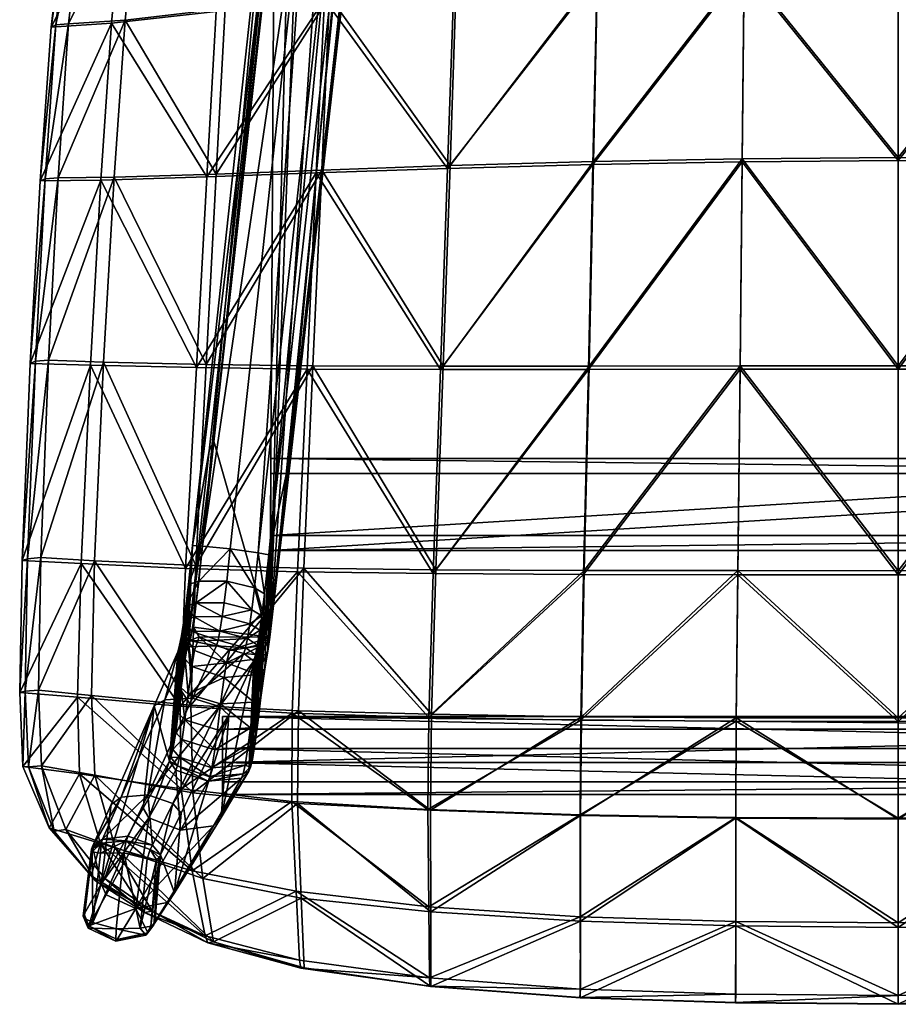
# Model space of a CAD drawing. Header units: inches. Extents: x -22.8 to 22.8, y -25.8 to 25.2.
# Tile 1 of 6: x -22.8 to 0, y -25.8 to -0.3. Entities that reach past the tile are written whole.
import ezdxf

# ---------------------------------------------------------------- set-up
doc = ezdxf.new("R2010")
doc.units = ezdxf.units.IN
doc.header["$MEASUREMENT"] = 0
doc.layers.add('Layer 1', color=7, linetype='Continuous')

# ---------------------------------------------------------------- blocks, each defined once
blk = doc.blocks.new('Norr11_NY11')
mesh = blk.add_polyface()
corners = [(-7.699, 4.987, 43.478), (-3.944, 5.202, 43.46), (-7.786, 0.933, 43.805), (-3.987, 1.105, 43.787), (-7.799, 0.85, 42.713), (-7.71, 4.908, 42.389), (-11.506, 0.573, 42.791), (-11.367, 4.538, 42.469), (-14.674, 4.093, 42.686), (-14.86, 0.246, 43.015), (-17.665, -0.075, 43.509), (0, 1.179, 43.79), (0, 5.292, 43.463), (-11.449, 0.655, 43.885), (-11.316, 4.615, 43.563), (-14.542, 4.172, 43.739), (-14.729, 0.329, 44.07), (-17.428, 0.007, 44.54), (-3.943, 5.123, 42.377), (-3.987, 1.021, 42.702), (0, 5.212, 42.372), (0, 1.095, 42.699), (-11.607, -4.061, 44.271), (-7.891, -3.955, 44.203), (-14.931, -4.177, 44.46), (-17.664, -4.281, 44.949), (-7.906, -4.03, 43.099), (-4.04, -3.961, 43.096), (-4.04, -3.886, 44.185), (0, -3.93, 43.096), (-11.67, -4.135, 43.164), (0, -3.854, 44.187), (-14.109, 2.795, 42.732), (-14.173, 2.646, 41.406), (-15.775, -11.704, 42.946), (-14.21, 4.79, 36.901), (-14.496, 4.796, 36.715), (-16.3, -14.145, 39.023), (-15.241, 4.865, 36.618), (-16.573, -14.092, 38.846), (-13.734, 6.522, 42.396), (-16.277, -16.279, 44.467), (-13.97, 6.729, 42.394), (-14.674, 6.961, 42.424), (-15.683, 6.76, 42.544), (-15.408, 6.905, 42.501), (-16.158, 2.854, 42.939), (14.461, 4.12, 38.674), (-14.461, 4.12, 38.674), (-14.461, 2.128, 38.848), (-14.461, 4.464, 42.611), (14.461, 4.464, 42.611), (-14.461, 2.472, 42.786), (14.461, 2.472, 42.786)]
mesh.append_faces([[corners[k] for k in face] for face in [(0, 1, 2), (1, 3, 2), (4, 5, 6), (5, 7, 6), (8, 9, 6), (7, 8, 6), (9, 8, 10), (3, 1, 11), (1, 12, 11), (0, 2, 13), (14, 0, 13), (15, 16, 17), (15, 14, 13), (16, 15, 13), (18, 5, 4), (19, 18, 4), (20, 18, 21), (18, 19, 21), (13, 2, 22), (2, 23, 22), (16, 24, 25), (24, 16, 22), (16, 13, 22), (19, 4, 26), (27, 19, 26), (2, 3, 23), (3, 28, 23), (19, 27, 29), (21, 19, 29), (4, 6, 30), (26, 4, 30), (6, 9, 30), (28, 3, 31), (3, 11, 31), (32, 33, 34), (35, 36, 37), (36, 38, 39), (34, 33, 35), (40, 32, 41), (42, 40, 41), (43, 42, 41), (44, 45, 41), (45, 43, 41), (46, 44, 41), (47, 48, 49), (50, 51, 52), (52, 53, 49), (50, 52, 48), (52, 49, 48)]], dxfattribs={"color": 8})
mesh = blk.add_polyface()
corners = [(3.987, 1.105, 43.787), (3.944, 5.202, 43.46), (7.786, 0.933, 43.805), (7.699, 4.987, 43.478), (7.71, 4.908, 42.389), (7.799, 0.85, 42.713), (11.506, 0.573, 42.791), (11.367, 4.538, 42.469), (14.86, 0.246, 43.015), (14.674, 4.093, 42.686), (17.665, -0.075, 43.509), (0, 1.179, 43.79), (11.449, 0.655, 43.885), (11.316, 4.615, 43.563), (14.542, 4.172, 43.739), (14.729, 0.329, 44.07), (17.428, 0.007, 44.54), (3.943, 5.123, 42.377), (3.987, 1.021, 42.702), (0, 5.212, 42.372), (0, 1.095, 42.699), (11.607, -4.061, 44.271), (7.891, -3.955, 44.203), (14.931, -4.177, 44.46), (17.664, -4.281, 44.949), (7.906, -4.03, 43.099), (4.04, -3.961, 43.096), (4.04, -3.886, 44.185), (0, -3.93, 43.096), (11.67, -4.135, 43.164), (15.071, -4.251, 43.389), (0, -3.854, 44.187), (14.173, 2.646, 41.406), (14.109, 2.795, 42.732), (15.775, -11.704, 42.946), (14.496, 4.796, 36.715), (14.21, 4.79, 36.901), (16.3, -14.145, 39.023), (15.241, 4.865, 36.618), (16.573, -14.092, 38.846), (15.683, 6.76, 42.544), (16.158, 2.854, 42.939), (16.277, -16.279, 44.467), (15.408, 6.905, 42.501), (14.674, 6.961, 42.424), (13.97, 6.729, 42.394), (13.734, 6.522, 42.396), (14.461, 2.128, 38.848), (14.461, 4.12, 38.674), (-14.461, 2.128, 38.848), (14.461, 4.464, 42.611), (14.461, 2.472, 42.786), (-14.461, 2.472, 42.786)]
mesh.append_faces([[corners[k] for k in face] for face in [(0, 1, 2), (1, 3, 2), (4, 5, 6), (7, 4, 6), (8, 9, 6), (9, 7, 6), (9, 8, 10), (1, 0, 11), (2, 3, 12), (3, 13, 12), (13, 14, 12), (14, 15, 12), (15, 14, 16), (17, 18, 5), (4, 17, 5), (17, 19, 20), (18, 17, 20), (2, 12, 21), (22, 2, 21), (15, 23, 21), (12, 15, 21), (23, 15, 24), (5, 18, 25), (18, 26, 25), (0, 2, 22), (27, 0, 22), (18, 20, 28), (26, 18, 28), (6, 5, 29), (5, 25, 29), (8, 6, 29), (30, 8, 29), (11, 0, 31), (0, 27, 31), (32, 33, 34), (35, 36, 37), (38, 35, 39), (32, 34, 36), (40, 41, 42), (43, 40, 42), (44, 43, 42), (45, 44, 42), (46, 45, 42), (33, 46, 42), (47, 48, 49), (50, 51, 52), (51, 47, 49), (50, 48, 47), (51, 50, 47)]], dxfattribs={"color": 8})
mesh = blk.add_polyface()
corners = [(-22.262, -17.645, 47.786), (-22.199, -14.212, 47.496), (-20.81, -14.295, 46.824), (-15.308, -9.33, 43.809), (-18.176, -9.293, 44.372), (-18.453, -14.493, 44.867), (-15.558, -14.582, 44.256), (-20.918, -9.231, 45.296), (-21.156, -14.369, 45.817), (-20.577, -9.151, 46.313), (-18.191, -14.418, 45.895), (-17.923, -9.213, 45.405), (-22.689, -14.29, 46.444), (-22.48, -9.183, 45.93), (-15.156, -9.247, 44.885), (-22.001, -9.1, 46.979), (-18.316, -18.037, 46.202), (-22.75, -17.704, 46.738), (-22.342, -9.131, 46.504), (-22.546, -14.244, 47.02), (-22.607, -17.673, 47.313), (-18.181, -15.387, 38.979), (-18.114, -14.821, 39.033), (-18.452, -15.483, 39.173), (-18.383, -14.909, 39.249), (-18.014, -13.914, 38.947), (-18.272, -13.902, 39.162), (-18.565, -17.583, 42.889), (-16.674, -14.999, 38.932), (-16.742, -15.564, 38.878), (-16.483, -15.725, 39.035), (-16.413, -15.152, 39.111), (-16.573, -14.092, 38.846), (-16.3, -14.145, 39.023), (-17.298, -13.988, 38.754), (-15.241, 4.865, 36.618), (-17.39, -14.821, 38.838), (-17.457, -15.382, 38.801), (-17.843, -11.45, 43.096), (-17.725, -11.199, 44.371), (-18.387, -16.381, 43.694), (-18.247, -16.014, 44.887), (-16.158, 2.854, 42.939), (-16.277, -16.279, 44.467), (-18.231, -15.752, 38.804), (-17.507, -15.743, 38.633), (-16.249, -13.643, 44.218), (-16.249, -14.028, 39.815), (-16.249, -12.036, 39.641)]
mesh.append_faces([[corners[k] for k in face] for face in [(0, 1, 2), (3, 4, 5), (6, 3, 5), (4, 7, 5), (7, 8, 5), (2, 9, 10), (9, 11, 10), (8, 7, 12), (7, 13, 12), (11, 14, 10), (1, 15, 9), (2, 1, 9), (2, 10, 16), (8, 12, 17), (12, 13, 18), (19, 12, 18), (17, 12, 19), (19, 18, 15), (1, 19, 15), (20, 19, 1), (21, 22, 23), (22, 24, 23), (22, 25, 24), (25, 26, 24), (24, 26, 27), (28, 29, 30), (31, 28, 30), (32, 28, 31), (33, 32, 31), (25, 34, 35), (36, 22, 21), (37, 36, 21), (34, 25, 22), (36, 34, 22), (28, 36, 29), (36, 37, 29), (34, 36, 28), (32, 34, 28), (35, 34, 32), (38, 39, 40), (39, 41, 40), (38, 40, 26), (39, 42, 43), (41, 39, 43), (44, 21, 23), (45, 37, 21), (37, 45, 29), (46, 47, 48)]], dxfattribs={"color": 8})
mesh = blk.add_polyface()
corners = [(-21.485, -0.389, 46.043), (-21.079, 3.177, 45.568), (-19.655, 3.309, 44.935), (-20.021, -0.294, 45.383), (-17.432, 3.647, 43.143), (-20.044, 3.224, 43.93), (-17.665, -0.075, 43.509), (-20.372, -0.377, 44.359), (-14.674, 4.093, 42.686), (-15.071, -4.251, 43.389), (-17.907, -4.354, 43.914), (-18.176, -9.293, 44.372), (-20.645, -4.437, 44.8), (-20.918, -9.231, 45.296), (-17.182, 3.73, 44.169), (-17.428, 0.007, 44.54), (-21.521, 3.093, 44.501), (-21.938, -0.477, 44.977), (-14.542, 4.172, 43.739), (-22.001, -9.1, 46.979), (-21.758, -4.379, 46.487), (-20.304, -4.365, 45.825), (-20.577, -9.151, 46.313), (-17.664, -4.281, 44.949), (-17.923, -9.213, 45.405), (-22.218, -4.455, 45.428), (-22.48, -9.183, 45.93), (-14.931, -4.177, 44.46), (-14.729, 0.329, 44.07), (-14.86, 0.246, 43.015), (-21.401, 3.162, 45.077), (-21.813, -0.416, 45.556), (-22.09, -4.406, 46.005), (-22.342, -9.131, 46.504), (-17.725, -11.199, 44.371), (-17.843, -11.45, 43.096), (-16.254, 2.905, 41.557), (-16.158, 2.854, 42.939), (-18.272, -13.902, 39.162), (-18.014, -13.914, 38.947), (-16.221, 5.037, 37.042), (-15.965, 4.977, 36.818), (-15.241, 4.865, 36.618)]
mesh.append_faces([[corners[k] for k in face] for face in [(0, 1, 2), (3, 0, 2), (4, 5, 6), (5, 7, 6), (8, 4, 6), (9, 10, 11), (12, 13, 11), (10, 12, 11), (2, 14, 15), (3, 2, 15), (5, 16, 17), (7, 5, 17), (14, 18, 15), (19, 20, 21), (22, 19, 21), (21, 23, 24), (22, 21, 24), (12, 25, 26), (13, 12, 26), (23, 27, 24), (21, 3, 23), (3, 15, 23), (15, 28, 23), (12, 7, 25), (7, 17, 25), (21, 20, 3), (20, 0, 3), (6, 7, 10), (7, 12, 10), (29, 6, 10), (17, 16, 30), (31, 17, 30), (26, 25, 32), (33, 26, 32), (25, 17, 31), (32, 25, 31), (31, 30, 1), (0, 31, 1), (32, 31, 0), (20, 32, 0), (19, 33, 20), (33, 32, 20), (34, 35, 36), (37, 34, 36), (38, 39, 40), (39, 41, 40), (41, 39, 42), (36, 35, 38), (40, 36, 38)]], dxfattribs={"color": 8})
mesh = blk.add_polyface()
corners = [(-4.159, -14.658, 43.944), (-4.098, -9.334, 43.524), (-8.148, -14.652, 43.936), (-8.024, -9.34, 43.518), (-15.308, -9.33, 43.809), (-15.558, -14.582, 44.256), (-12.046, -14.63, 43.995), (-11.853, -9.342, 43.572), (-11.67, -4.135, 43.164), (-15.071, -4.251, 43.389), (-18.176, -9.293, 44.372), (-7.906, -4.03, 43.099), (-15.156, -9.247, 44.885), (-15.395, -14.49, 45.319), (-18.191, -14.418, 45.895), (-11.784, -9.259, 44.686), (-11.971, -14.527, 45.093), (-8.007, -9.257, 44.622), (-8.13, -14.546, 45.029), (-4.04, -3.886, 44.185), (-4.097, -9.25, 44.607), (-7.891, -3.955, 44.203), (-4.158, -14.552, 45.021), (-14.931, -4.177, 44.46), (-17.923, -9.213, 45.405), (-11.607, -4.061, 44.271), (-4.04, -3.961, 43.096), (0, -3.93, 43.096), (0, -9.33, 43.53), (0, -9.247, 44.611), (0, -3.854, 44.187), (0, -14.659, 43.948), (0, -14.553, 45.027), (-14.86, 0.246, 43.015), (-17.907, -4.354, 43.914), (-15.732, -11.595, 44.019), (-14.109, 2.795, 42.732), (-15.775, -11.704, 42.946), (-14.496, 4.796, 36.715), (-16.573, -14.092, 38.846), (-16.3, -14.145, 39.023), (-16.324, -16.635, 43.546), (-14.21, 4.79, 36.901), (-16.277, -16.279, 44.467), (16.249, -12.036, 39.641), (-16.249, -12.036, 39.641), (-16.249, -14.028, 39.815), (-16.249, -11.651, 44.044), (16.249, -11.651, 44.044), (-16.249, -13.643, 44.218), (16.249, -13.643, 44.218)]
mesh.append_faces([[corners[k] for k in face] for face in [(0, 1, 2), (1, 3, 2), (4, 5, 6), (7, 4, 6), (2, 3, 6), (3, 7, 6), (8, 9, 7), (9, 4, 7), (4, 9, 10), (3, 11, 7), (11, 8, 7), (12, 13, 14), (12, 15, 16), (13, 12, 16), (17, 18, 16), (15, 17, 16), (19, 20, 17), (21, 19, 17), (20, 22, 18), (17, 20, 18), (23, 12, 24), (23, 25, 15), (12, 23, 15), (25, 21, 15), (21, 17, 15), (1, 26, 3), (26, 11, 3), (27, 26, 28), (26, 1, 28), (20, 19, 29), (19, 30, 29), (28, 1, 31), (1, 0, 31), (22, 20, 32), (20, 29, 32), (33, 9, 8), (9, 33, 34), (35, 36, 37), (38, 39, 40), (37, 40, 41), (40, 37, 42), (36, 35, 43), (37, 41, 43), (35, 37, 43), (44, 45, 46), (47, 48, 49), (49, 50, 46), (47, 45, 44), (47, 49, 45)]], dxfattribs={"color": 8})
mesh = blk.add_polyface()
corners = [(8.024, -9.34, 43.518), (4.098, -9.334, 43.524), (8.148, -14.652, 43.936), (4.159, -14.658, 43.944), (15.308, -9.33, 43.809), (11.853, -9.342, 43.572), (12.046, -14.63, 43.995), (15.558, -14.582, 44.256), (15.071, -4.251, 43.389), (11.67, -4.135, 43.164), (18.176, -9.293, 44.372), (7.906, -4.03, 43.099), (11.784, -9.259, 44.686), (15.156, -9.247, 44.885), (11.971, -14.527, 45.093), (15.395, -14.49, 45.319), (18.191, -14.418, 45.895), (8.007, -9.257, 44.622), (8.13, -14.546, 45.029), (4.097, -9.25, 44.607), (4.04, -3.886, 44.185), (7.891, -3.955, 44.203), (4.158, -14.552, 45.021), (11.607, -4.061, 44.271), (14.931, -4.177, 44.46), (17.923, -9.213, 45.405), (4.04, -3.961, 43.096), (0, -9.33, 43.53), (0, -3.93, 43.096), (0, -9.247, 44.611), (0, -3.854, 44.187), (0, -14.659, 43.948), (0, -14.553, 45.027), (14.86, 0.246, 43.015), (17.907, -4.354, 43.914), (14.109, 2.795, 42.732), (15.732, -11.595, 44.019), (15.775, -11.704, 42.946), (16.573, -14.092, 38.846), (14.496, 4.796, 36.715), (16.3, -14.145, 39.023), (16.324, -16.635, 43.546), (14.21, 4.79, 36.901), (16.277, -16.279, 44.467), (16.249, -14.028, 39.815), (16.249, -12.036, 39.641), (-16.249, -14.028, 39.815), (16.249, -11.651, 44.044), (16.249, -13.643, 44.218), (-16.249, -13.643, 44.218), (-16.249, -11.651, 44.044)]
mesh.append_faces([[corners[k] for k in face] for face in [(0, 1, 2), (1, 3, 2), (4, 5, 6), (7, 4, 6), (5, 0, 6), (0, 2, 6), (4, 8, 5), (8, 9, 5), (8, 4, 10), (9, 11, 5), (11, 0, 5), (12, 13, 14), (13, 15, 14), (15, 13, 16), (17, 12, 14), (18, 17, 14), (19, 20, 17), (20, 21, 17), (22, 19, 18), (19, 17, 18), (23, 24, 12), (24, 13, 12), (13, 24, 25), (21, 23, 12), (17, 21, 12), (26, 1, 0), (11, 26, 0), (1, 26, 27), (26, 28, 27), (20, 19, 29), (30, 20, 29), (3, 1, 31), (1, 27, 31), (29, 19, 32), (19, 22, 32), (33, 8, 34), (35, 36, 37), (38, 39, 40), (37, 41, 40), (37, 40, 42), (36, 35, 43), (43, 41, 37), (36, 43, 37), (44, 45, 46), (47, 48, 49), (48, 44, 46), (48, 47, 44), (47, 50, 45)]], dxfattribs={"color": 8})
mesh = blk.add_polyface()
corners = [(-20.889, -17.788, 47.128), (-22.262, -17.645, 47.786), (-20.81, -14.295, 46.824), (-21.255, -17.825, 46.121), (-22.75, -17.704, 46.738), (-22.672, -19.624, 46.829), (-22.183, -19.606, 47.868), (-18.453, -14.493, 44.867), (-21.156, -14.369, 45.817), (-18.596, -18.06, 45.172), (-18.316, -18.037, 46.202), (-22.607, -17.673, 47.313), (-22.546, -14.244, 47.02), (-22.199, -14.212, 47.496), (-22.525, -19.635, 47.397), (-18.383, -14.909, 39.249), (-18.565, -17.583, 42.889), (-18.645, -18.24, 42.819), (-18.452, -15.483, 39.173), (-18.272, -13.902, 39.162), (-18.466, -16.846, 43.171), (-18.387, -16.381, 43.694), (-18.297, -17.035, 43.34), (-18.226, -16.616, 43.808), (-18.392, -17.749, 43.086), (-18.473, -18.416, 43.016), (-17.458, -17.318, 43.456), (-17.549, -18, 43.236), (-18.106, -16.268, 44.868), (-18.247, -16.014, 44.887), (-18.382, -16.524, 37.502), (-18.338, -16.373, 38.072), (-18.611, -16.486, 38.259), (-18.656, -16.651, 37.704), (-18.29, -16.132, 38.489), (-18.563, -16.238, 38.666), (-18.504, -15.855, 38.989), (-18.231, -15.752, 38.804), (-17.657, -16.502, 37.325), (-18.275, -17.855, 27.514), (-18.996, -17.897, 27.616), (-17.565, -16.12, 38.321), (-17.613, -16.356, 37.899), (-17.507, -15.743, 38.633), (-18.181, -15.387, 38.979), (-19.272, -18.056, 27.712), (-18.875, -19.488, 40.999), (-18.781, -19.188, 42.258), (-18.711, -18.741, 42.645), (-18.833, -19.389, 41.668)]
mesh.append_faces([[corners[k] for k in face] for face in [(0, 1, 2), (3, 4, 5), (6, 1, 0), (7, 8, 9), (8, 3, 9), (0, 2, 10), (3, 8, 4), (5, 4, 11), (11, 4, 12), (1, 11, 13), (14, 11, 1), (15, 16, 17), (18, 15, 17), (19, 20, 16), (20, 21, 22), (21, 23, 22), (20, 22, 24), (16, 20, 24), (17, 16, 25), (16, 24, 25), (22, 26, 24), (24, 27, 25), (21, 20, 19), (23, 21, 28), (21, 29, 28), (30, 31, 32), (33, 30, 32), (31, 34, 35), (32, 31, 35), (35, 34, 36), (34, 37, 36), (36, 37, 18), (30, 38, 31), (39, 38, 30), (40, 39, 30), (34, 41, 37), (31, 42, 34), (37, 43, 44), (45, 40, 33), (40, 30, 33), (33, 46, 45), (35, 36, 47), (36, 48, 47), (33, 32, 46), (32, 49, 46), (17, 48, 36), (18, 17, 36), (47, 49, 32), (35, 47, 32)]], dxfattribs={"color": 8})
mesh = blk.add_polyface()
corners = [(-15.553, -20.579, 45.779), (-15.534, -18.18, 45.617), (-12.112, -20.759, 45.522), (-12.085, -18.27, 45.373), (-12.154, -23.258, 44.283), (-12.136, -25.099, 43.974), (-8.234, -23.519, 44.175), (-8.231, -25.392, 43.849), (-8.238, -20.879, 44.335), (-12.179, -20.74, 44.413), (-8.232, -23.631, 45.257), (-8.241, -25.616, 44.991), (-12.103, -25.32, 45.112), (-12.104, -23.386, 45.382), (-15.465, -23.036, 45.687), (-15.388, -24.837, 45.457), (-17.736, -24.167, 46.024), (-8.206, -18.335, 45.311), (-17.948, -24.009, 44.883), (-15.501, -24.64, 44.318), (-15.593, -22.857, 44.595), (-15.703, -20.527, 44.692), (-18.004, -22.526, 46.232), (-8.223, -18.423, 44.213), (-12.159, -18.355, 44.282), (-8.226, -20.896, 45.439), (-15.697, -18.244, 44.55), (-15.558, -14.582, 44.256), (-12.046, -14.63, 43.995), (-8.148, -14.652, 43.936), (-15.395, -14.49, 45.319), (-18.316, -18.037, 46.202), (-11.971, -14.527, 45.093), (-8.13, -14.546, 45.029), (-12.134, -25.313, 44.523), (-8.243, -25.605, 44.398), (-15.471, -24.844, 44.873), (-17.882, -24.194, 45.45), (-16.324, -16.635, 43.546), (-16.404, -17.1, 43.023), (-16.595, -17.245, 43.218), (-16.505, -17.837, 42.742), (-16.3, -14.145, 39.023), (-16.413, -15.152, 39.111), (-16.523, -16.825, 43.686), (-16.472, -16.488, 44.519), (-16.277, -16.279, 44.467)]
mesh.append_faces([[corners[k] for k in face] for face in [(0, 1, 2), (1, 3, 2), (4, 5, 6), (5, 7, 6), (8, 9, 4), (6, 8, 4), (10, 11, 12), (13, 10, 12), (14, 15, 16), (12, 15, 14), (13, 12, 14), (3, 17, 2), (18, 19, 20), (20, 19, 5), (4, 20, 5), (21, 20, 4), (9, 21, 4), (0, 14, 22), (14, 0, 13), (0, 2, 13), (23, 24, 9), (8, 23, 9), (25, 10, 13), (2, 25, 13), (26, 21, 9), (24, 26, 9), (27, 26, 24), (28, 27, 24), (29, 28, 24), (30, 1, 31), (30, 32, 3), (1, 30, 3), (32, 33, 3), (7, 5, 34), (35, 7, 34), (36, 19, 37), (5, 19, 36), (34, 5, 36), (35, 34, 12), (11, 35, 12), (15, 36, 16), (34, 36, 15), (12, 34, 15), (38, 39, 40), (41, 39, 42), (43, 41, 42), (42, 39, 38), (44, 45, 46), (38, 44, 46)]], dxfattribs={"color": 8})
mesh = blk.add_polyface()
corners = [(-15.558, -14.582, 44.256), (-18.453, -14.493, 44.867), (-18.596, -18.06, 45.172), (-15.697, -18.244, 44.55), (-18.191, -14.418, 45.895), (-15.395, -14.49, 45.319), (-18.316, -18.037, 46.202), (-16.505, -17.837, 42.742), (-16.413, -15.152, 39.111), (-16.483, -15.725, 39.035), (-16.585, -18.493, 42.672), (-16.523, -16.825, 43.686), (-16.324, -16.635, 43.546), (-16.595, -17.245, 43.218), (-16.404, -17.1, 43.023), (-16.691, -17.958, 42.965), (-18.226, -16.616, 43.808), (-18.106, -16.268, 44.868), (-17.394, -16.938, 43.874), (-17.314, -16.619, 44.685), (-17.458, -17.318, 43.456), (-18.297, -17.035, 43.34), (-17.549, -18, 43.236), (-18.392, -17.749, 43.086), (-16.472, -16.488, 44.519), (-18.247, -16.014, 44.887), (-16.277, -16.279, 44.467), (-16.945, -16.701, 37.401), (-16.691, -16.893, 37.566), (-16.645, -16.728, 38.121), (-16.901, -16.55, 37.972), (-16.775, -19.643, 41.522), (-16.853, -16.309, 38.388), (-16.596, -16.48, 38.528), (-16.536, -16.097, 38.851), (-16.793, -15.93, 38.704), (-16.653, -18.995, 42.498), (-16.742, -15.564, 38.878), (-17.657, -16.502, 37.325), (-17.613, -16.356, 37.899), (-18.338, -16.373, 38.072), (-17.565, -16.12, 38.321), (-17.507, -15.743, 38.633), (-18.231, -15.752, 38.804), (-18.29, -16.132, 38.489), (-17.579, -18.071, 27.516), (-18.275, -17.855, 27.514), (-17.338, -18.294, 27.574)]
mesh.append_faces([[corners[k] for k in face] for face in [(0, 1, 2), (3, 0, 2), (4, 5, 6), (7, 8, 9), (10, 7, 9), (11, 12, 13), (14, 7, 15), (13, 14, 15), (16, 17, 18), (17, 19, 18), (18, 20, 21), (16, 18, 21), (20, 22, 23), (18, 19, 24), (11, 18, 24), (18, 11, 13), (20, 18, 13), (20, 13, 15), (22, 20, 15), (17, 25, 26), (19, 17, 26), (24, 19, 26), (27, 28, 29), (30, 27, 29), (29, 28, 31), (32, 30, 33), (30, 29, 33), (33, 29, 31), (32, 33, 34), (35, 32, 34), (34, 33, 36), (35, 34, 9), (37, 35, 9), (9, 34, 36), (10, 9, 36), (38, 39, 40), (41, 42, 43), (39, 41, 44), (38, 27, 30), (39, 38, 30), (45, 27, 46), (27, 38, 46), (42, 41, 35), (41, 32, 35), (39, 30, 32), (41, 39, 32), (42, 35, 37), (47, 28, 45), (28, 27, 45)]], dxfattribs={"color": 8})
mesh = blk.add_polyface()
corners = [(-4.204, -20.943, 44.337), (-8.238, -20.879, 44.335), (-8.234, -23.519, 44.175), (-4.204, -23.635, 44.167), (-8.231, -25.392, 43.849), (-4.208, -25.52, 43.823), (-8.13, -14.546, 45.029), (-4.158, -14.552, 45.021), (-8.206, -18.335, 45.311), (-4.197, -18.36, 45.316), (-8.226, -20.896, 45.439), (-4.207, -20.963, 45.441), (-8.232, -23.631, 45.257), (-4.21, -23.75, 45.227), (-12.112, -20.759, 45.522), (-4.218, -25.744, 44.962), (-8.241, -25.616, 44.991), (-4.196, -18.45, 44.216), (-8.223, -18.423, 44.213), (0, -14.553, 45.027), (0, -18.368, 45.326), (0, -25.783, 44.953), (0, -23.793, 45.219), (0, -20.986, 45.449), (0, -20.965, 44.337), (0, -18.459, 44.217), (0, -23.676, 44.167), (0, -25.559, 43.813), (-4.159, -14.658, 43.944), (-8.148, -14.652, 43.936), (-12.159, -18.355, 44.282), (-12.085, -18.27, 45.373), (0, -14.659, 43.948), (-4.216, -25.732, 44.37), (-8.243, -25.605, 44.398), (0, -25.771, 44.361), (-17.499, -19.522, 29.478), (-17.499, -20.347, 29.766), (17.499, -20.347, 29.766), (17.499, -20.023, 32.849), (-17.499, -20.023, 32.849), (-17.499, -19.157, 32.959), (-17.499, -18.332, 32.671), (-17.499, -18.656, 29.588), (17.499, -18.656, 29.588), (17.499, -19.157, 32.959)]
mesh.append_faces([[corners[k] for k in face] for face in [(0, 1, 2), (3, 0, 2), (4, 5, 3), (2, 4, 3), (6, 7, 8), (7, 9, 8), (10, 11, 12), (11, 13, 12), (8, 10, 14), (13, 15, 16), (12, 13, 16), (17, 18, 1), (0, 17, 1), (9, 11, 10), (8, 9, 10), (7, 19, 20), (9, 7, 20), (21, 15, 13), (22, 21, 13), (11, 9, 23), (9, 20, 23), (17, 0, 24), (25, 17, 24), (24, 0, 26), (0, 3, 26), (3, 5, 27), (26, 3, 27), (11, 23, 22), (13, 11, 22), (17, 28, 18), (28, 29, 18), (18, 29, 30), (6, 8, 31), (32, 28, 25), (28, 17, 25), (33, 5, 34), (5, 4, 34), (35, 27, 33), (27, 5, 33), (15, 33, 16), (33, 34, 16), (35, 33, 15), (21, 35, 15), (36, 37, 38), (39, 40, 41), (40, 39, 37), (42, 43, 44), (43, 36, 44), (45, 41, 42)]], dxfattribs={"color": 8})
mesh = blk.add_polyface()
corners = [(8.238, -20.879, 44.335), (4.204, -20.943, 44.337), (8.234, -23.519, 44.175), (4.204, -23.635, 44.167), (8.231, -25.392, 43.849), (4.208, -25.52, 43.823), (4.197, -18.36, 45.316), (4.158, -14.552, 45.021), (8.206, -18.335, 45.311), (8.13, -14.546, 45.029), (4.21, -23.75, 45.227), (4.207, -20.963, 45.441), (8.232, -23.631, 45.257), (8.226, -20.896, 45.439), (8.241, -25.616, 44.991), (4.218, -25.744, 44.962), (8.223, -18.423, 44.213), (4.196, -18.45, 44.216), (0, -14.553, 45.027), (0, -18.368, 45.326), (0, -23.793, 45.219), (0, -25.783, 44.953), (0, -20.986, 45.449), (0, -18.459, 44.217), (0, -20.965, 44.337), (0, -23.676, 44.167), (0, -25.559, 43.813), (4.159, -14.658, 43.944), (8.148, -14.652, 43.936), (12.159, -18.355, 44.282), (12.085, -18.27, 45.373), (0, -14.659, 43.948), (4.216, -25.732, 44.37), (8.243, -25.605, 44.398), (0, -25.771, 44.361), (17.499, -19.522, 29.478), (-17.499, -19.522, 29.478), (17.499, -20.347, 29.766), (17.499, -19.157, 32.959), (17.499, -20.023, 32.849), (-17.499, -19.157, 32.959), (-17.499, -20.347, 29.766), (17.499, -18.332, 32.671), (-17.499, -18.332, 32.671), (17.499, -18.656, 29.588)]
mesh.append_faces([[corners[k] for k in face] for face in [(0, 1, 2), (1, 3, 2), (2, 3, 4), (3, 5, 4), (6, 7, 8), (7, 9, 8), (10, 11, 12), (11, 13, 12), (14, 15, 10), (12, 14, 10), (16, 17, 0), (17, 1, 0), (11, 6, 13), (6, 8, 13), (18, 7, 19), (7, 6, 19), (20, 10, 21), (10, 15, 21), (6, 11, 22), (19, 6, 22), (17, 23, 24), (1, 17, 24), (1, 24, 25), (3, 1, 25), (26, 5, 3), (25, 26, 3), (11, 10, 20), (22, 11, 20), (27, 17, 16), (28, 27, 16), (28, 16, 29), (8, 9, 30), (27, 31, 23), (17, 27, 23), (4, 5, 32), (33, 4, 32), (5, 26, 34), (32, 5, 34), (32, 34, 21), (15, 32, 21), (33, 32, 15), (14, 33, 15), (35, 36, 37), (38, 39, 40), (39, 37, 41), (42, 43, 44), (36, 35, 44), (42, 38, 43)]], dxfattribs={"color": 8})
mesh = blk.add_polyface()
corners = [(-18.316, -18.037, 46.202), (-15.534, -18.18, 45.617), (-18.267, -20.305, 46.326), (-15.553, -20.579, 45.779), (-18.004, -22.526, 46.232), (-15.465, -23.036, 45.687), (-17.736, -24.167, 46.024), (-18.281, -22.329, 45.158), (-17.948, -24.009, 44.883), (-15.593, -22.857, 44.595), (-15.703, -20.527, 44.692), (-18.569, -20.205, 45.284), (-15.697, -18.244, 44.55), (-18.596, -18.06, 45.172), (-15.501, -24.64, 44.318), (-17.882, -24.194, 45.45), (-15.471, -24.844, 44.873), (-17.499, -19.157, 32.959), (-17.499, -20.023, 32.849), (-17.499, -19.522, 29.478), (-17.499, -20.347, 29.766), (-17.499, -18.656, 29.588), (-17.499, -18.332, 32.671), (-16.505, -17.837, 42.742), (-16.585, -18.493, 42.672), (-16.773, -18.625, 42.896), (-16.691, -17.958, 42.965), (-17.549, -18, 43.236), (-17.631, -18.676, 43.168), (-18.473, -18.416, 43.016), (-17.579, -18.071, 27.516), (-18.782, -20.585, 9.143), (-17.338, -18.294, 27.574), (-17.535, -20.949, 28.767), (-18.745, -22.896, 9.137), (-16.691, -16.893, 37.566), (-16.818, -19.742, 40.854), (-16.775, -19.643, 41.522), (-16.723, -19.441, 42.112), (-16.596, -16.48, 38.528), (-16.653, -18.995, 42.498), (-16.842, -19.132, 42.709), (-16.914, -19.592, 42.325), (-16.967, -19.814, 41.759), (-17.01, -19.924, 41.101), (-17.73, -21.162, 28.878), (-17.701, -19.189, 42.971), (-17.827, -19.893, 42.03), (-17.774, -19.658, 42.585), (-18.587, -21.276, 29.03), (-17.871, -20.008, 41.376)]
mesh.append_faces([[corners[k] for k in face] for face in [(0, 1, 2), (1, 3, 2), (4, 5, 6), (7, 8, 9), (10, 11, 7), (9, 10, 7), (2, 3, 4), (12, 13, 11), (10, 12, 11), (14, 8, 15), (16, 15, 6), (17, 18, 19), (18, 20, 19), (21, 22, 19), (22, 17, 19), (23, 24, 25), (26, 23, 25), (27, 28, 29), (27, 26, 25), (28, 27, 25), (30, 31, 32), (33, 32, 34), (35, 36, 37), (38, 39, 37), (39, 38, 40), (24, 40, 25), (40, 41, 25), (38, 42, 41), (40, 38, 41), (37, 43, 42), (38, 37, 42), (37, 36, 43), (36, 44, 43), (36, 33, 45), (44, 36, 45), (28, 46, 29), (43, 47, 42), (47, 48, 42), (45, 49, 44), (49, 50, 44), (44, 50, 43), (50, 47, 43), (42, 48, 41), (48, 46, 41), (41, 46, 25), (46, 28, 25), (32, 33, 35), (33, 36, 35)]], dxfattribs={"color": 8})
mesh = blk.add_polyface()
corners = [(-21.553, -21.252, 47.581), (-22.183, -19.606, 47.868), (-20.802, -19.852, 47.218), (-21.255, -17.825, 46.121), (-21.199, -19.811, 46.207), (-18.569, -20.205, 45.284), (-18.596, -18.06, 45.172), (-20.889, -17.788, 47.128), (-18.267, -20.305, 46.326), (-18.316, -18.037, 46.202), (-22.672, -19.624, 46.829), (-18.281, -22.329, 45.158), (-18.004, -22.526, 46.232), (-21.991, -21.216, 46.515), (-20.658, -21.615, 45.973), (-22.525, -19.635, 47.397), (-22.607, -17.673, 47.313), (-21.856, -21.298, 47.083), (-22.262, -17.645, 47.786), (-19.556, -20.7, 28.911), (-20.64, -22.662, 9.308), (-19.272, -18.056, 27.712), (-20.385, -20.608, 9.274), (-20.122, -20.42, 9.255), (-18.996, -17.897, 27.616), (-18.711, -18.741, 42.645), (-18.645, -18.24, 42.819), (-18.473, -18.416, 43.016), (-18.541, -18.922, 42.83), (-18.612, -19.383, 42.445), (-18.781, -19.188, 42.258), (-18.833, -19.389, 41.668), (-18.665, -19.605, 41.879), (-18.708, -19.715, 41.221), (-18.875, -19.488, 40.999), (-19.403, -20.956, 28.997), (-18.782, -20.585, 9.143), (-18.565, -20.832, 9.113), (-17.338, -18.294, 27.574), (-18.745, -22.896, 9.137), (-17.827, -19.893, 42.03), (-17.774, -19.658, 42.585), (-17.871, -20.008, 41.376), (-18.587, -21.276, 29.03), (-19.435, -20.354, 9.206), (-18.275, -17.855, 27.514), (-17.701, -19.189, 42.971), (-17.579, -18.071, 27.516), (-20.609, -21.504, 1.262), (-19.312, -21.664, 1.161)]
mesh.append_faces([[corners[k] for k in face] for face in [(0, 1, 2), (3, 4, 5), (6, 3, 5), (2, 7, 8), (7, 9, 8), (4, 3, 10), (2, 1, 7), (5, 4, 11), (2, 8, 12), (4, 10, 13), (14, 4, 13), (15, 10, 16), (17, 13, 15), (13, 10, 15), (1, 15, 18), (0, 17, 1), (17, 15, 1), (19, 20, 21), (20, 22, 21), (23, 24, 21), (22, 23, 21), (25, 26, 27), (28, 25, 27), (29, 30, 28), (30, 25, 28), (31, 30, 29), (32, 31, 29), (33, 34, 32), (34, 31, 32), (35, 19, 34), (33, 35, 34), (36, 37, 38), (38, 37, 39), (40, 32, 29), (41, 40, 29), (33, 42, 43), (35, 33, 43), (44, 45, 24), (23, 44, 24), (42, 33, 32), (40, 42, 32), (46, 41, 28), (41, 29, 28), (46, 28, 27), (34, 19, 21), (44, 36, 47), (45, 44, 47), (44, 23, 48), (36, 44, 49)]], dxfattribs={"color": 8})
mesh = blk.add_polyface()
corners = [(-20.279, -21.719, 47.022), (-19.316, -23.372, 46.595), (-20.548, -22.524, 47.097), (-21.553, -21.252, 47.581), (-20.802, -19.852, 47.218), (-20.658, -21.615, 45.973), (-21.991, -21.216, 46.515), (-20.896, -22.457, 45.99), (-19.616, -23.24, 45.476), (-21.199, -19.811, 46.207), (-18.281, -22.329, 45.158), (-20.788, -22.582, 46.563), (-21.856, -21.298, 47.083), (-19.521, -23.406, 46.043), (-20.98, -23.807, 0.631), (-20.857, -23.664, 0.13), (-21.083, -23.548, 0.431), (-21.107, -23.499, 0.835), (-20.661, -21.865, 0.161), (-20.05, -21.861), (-19.993, -21.548, 0.512), (-20.643, -21.613, 0.596), (-20.891, -21.764, 0.821), (-20.876, -21.835, 0.432), (-20.262, -24.151, 0.539), (-20.255, -23.826), (-19.487, -23.991, 0.52), (-19.628, -23.815, 0.043), (-20.509, -22.948, 9.299), (-20.64, -22.662, 9.308), (-19.403, -20.956, 28.997), (-20.609, -21.504, 1.262), (-20.862, -21.699, 1.29), (-20.122, -20.42, 9.255), (-20.385, -20.608, 9.274), (-21.08, -23.452, 1.305), (-20.958, -23.747, 1.295), (-19.945, -21.432, 1.2), (-19.435, -20.354, 9.206), (-19.746, -23.298, 9.244), (-20.222, -24.106, 1.224)]
mesh.append_faces([[corners[k] for k in face] for face in [(0, 1, 2), (3, 0, 2), (0, 3, 4), (5, 6, 7), (8, 5, 7), (9, 5, 10), (8, 7, 11), (7, 6, 12), (11, 7, 12), (11, 12, 3), (2, 11, 3), (13, 11, 2), (14, 15, 16), (17, 14, 16), (18, 19, 20), (21, 18, 20), (22, 23, 21), (23, 18, 21), (15, 18, 23), (16, 15, 23), (14, 24, 25), (15, 14, 25), (24, 26, 25), (19, 25, 27), (18, 15, 19), (15, 25, 19), (23, 22, 16), (22, 17, 16), (28, 29, 30), (21, 31, 32), (22, 21, 32), (31, 33, 32), (33, 34, 32), (17, 35, 36), (14, 17, 36), (29, 28, 36), (35, 29, 36), (20, 37, 31), (21, 20, 31), (37, 38, 31), (39, 40, 36), (28, 39, 36), (24, 14, 36), (40, 24, 36), (32, 34, 29), (35, 32, 29), (22, 32, 17), (32, 35, 17)]], dxfattribs={"color": 8})
mesh = blk.add_polyface()
corners = [(-20.658, -21.615, 45.973), (-19.616, -23.24, 45.476), (-17.948, -24.009, 44.883), (-18.281, -22.329, 45.158), (-17.736, -24.167, 46.024), (-19.316, -23.372, 46.595), (-20.279, -21.719, 47.022), (-18.004, -22.526, 46.232), (-20.802, -19.852, 47.218), (-19.521, -23.406, 46.043), (-20.788, -22.582, 46.563), (-17.882, -24.194, 45.45), (-20.548, -22.524, 47.097), (-19.628, -23.815, 0.043), (-19.355, -23.76, 0.304), (-19.206, -22.041, 0.312), (-19.449, -22.015, 0.078), (-19.487, -23.991, 0.52), (-19.281, -23.724, 0.696), (-19.369, -21.77, 0.502), (-19.993, -21.548, 0.512), (-20.05, -21.861), (-19.137, -21.979, 0.688), (-18.932, -23.143, 9.161), (-19.746, -23.298, 9.244), (-17.73, -21.162, 28.878), (-18.587, -21.276, 29.03), (-20.255, -23.826), (-20.64, -22.662, 9.308), (-19.556, -20.7, 28.911), (-19.403, -20.956, 28.997), (-18.745, -22.896, 9.137), (-17.535, -20.949, 28.767), (-20.509, -22.948, 9.299), (-18.782, -20.585, 9.143), (-19.312, -21.664, 1.161), (-19.104, -21.915, 1.152), (-18.565, -20.832, 9.113), (-19.25, -23.677, 1.16), (-19.431, -23.935, 1.175), (-19.435, -20.354, 9.206), (-19.945, -21.432, 1.2), (-20.262, -24.151, 0.539), (-20.222, -24.106, 1.224)]
mesh.append_faces([[corners[k] for k in face] for face in [(0, 1, 2), (3, 0, 2), (4, 5, 6), (7, 4, 6), (6, 8, 7), (9, 1, 10), (2, 1, 9), (11, 2, 9), (5, 9, 12), (4, 11, 5), (11, 9, 5), (13, 14, 15), (16, 13, 15), (14, 13, 17), (18, 14, 17), (19, 20, 16), (20, 21, 16), (19, 16, 15), (22, 19, 15), (23, 24, 25), (24, 26, 25), (17, 13, 27), (16, 21, 13), (22, 15, 14), (18, 22, 14), (28, 29, 30), (31, 23, 25), (32, 31, 25), (24, 33, 30), (26, 24, 30), (34, 35, 36), (37, 34, 36), (35, 19, 36), (19, 22, 36), (36, 22, 18), (38, 36, 18), (31, 37, 36), (38, 31, 36), (31, 38, 39), (23, 31, 39), (38, 18, 39), (18, 17, 39), (40, 41, 35), (41, 20, 35), (20, 19, 35), (42, 43, 39), (17, 42, 39), (24, 23, 39), (43, 24, 39)]], dxfattribs={"color": 8})

msp = doc.modelspace()

# ---------------------------------------------------------------- block references
at = {"layer": 'Layer 1'}
msp.add_blockref('Norr11_NY11', (0, 0), dxfattribs=at)

doc.saveas('drawing.dxf')
